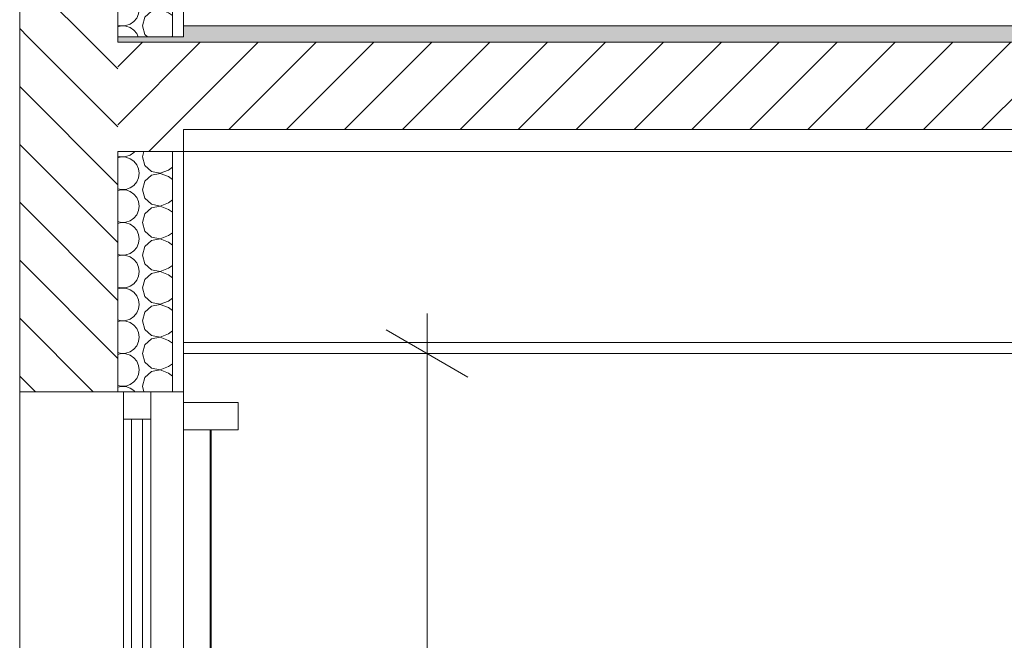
# Model space of a CAD drawing. Header units: millimetres. Extents: x 3311 to 117041, y -19950 to 21829.
# Tile 7 of 68: x 19179 to 20983, y 2505 to 3641. Entities that reach past the tile are written whole.
import ezdxf

# ---------------------------------------------------------------- set-up
doc = ezdxf.new("R2010")
doc.units = ezdxf.units.MM
doc.header["$MEASUREMENT"] = 0
for name, color, linetype in [('01-STR_Dalles.ARCHI', 7, 'Continuous'), ('01-STR_Murs extérieurs.ARCHI', 7, 'Continuous'), ('04-SOE_Faux Plafond.ARCHI', 7, 'Continuous'), ('05-INF _ COTATIONS.ARCHI', 7, 'Continuous'), ('06-REP _ EQUIP MOBI _ marché.ARCHI', 7, 'Continuous'), ('Fenêtres Archicad', 7, 'Continuous')]:
    doc.layers.add(name, color=color, linetype=linetype)
doc.styles.add('STYLE_GENERE_1', font='arial.ttf')
doc.dimstyles.new('STYLE_GENERE__1', dxfattribs={"dimtxt": 150, "dimasz": 114, "dimexe": 0.18, "dimexo": 400, "dimgap": 0, "dimtad": 1, "dimlfac": 0.001, "dimzin": 0, "dimdsep": 46, "dimtxsty": 'STYLE_GENERE_1', "dimblk": 'ARROWHEAD_2', "dimblk1": 'ARROWHEAD_2', "dimblk2": 'ARROWHEAD_2', "dimcen": 0.09, "dimclrd": 8, "dimclre": 8, "dimclrt": 8, "dimazin": 0, "dimtfac": 1, "dimtdec": 4, "dimtmove": 0, "dimatfit": 3, "dimfxl": 0, "dimtolj": 1, "dimtzin": 0, "dimarcsym": 0})
pattern_1 = [(315, (0, 0), (53.033, 53.033), [])]
pattern_2 = [(0, (0, 0), (0, 100000000), [])]

# ---------------------------------------------------------------- blocks, each defined once
blk = doc.blocks.new('*X18')
at = {"layer": '01-STR_Murs extérieurs.ARCHI', "color": 7, "linetype": 'Continuous', "lineweight": 5}
for p, q in [((19359.1, 3391.6), (19365.3, 3390.1)), ((19373.6, 3390.5), (19381.4, 3393.2)), ((19381.4, 3393.2), (19388.2, 3397.9)), ((19388.2, 3397.9), (19390, 3400)), ((19406.8, 3400), (19404, 3390)), ((19365.3, 3389.9), (19359.1, 3388.4)), ((19365.3, 3390.1), (19373.6, 3390.5)), ((19373.6, 3389.5), (19365.3, 3389.9)), ((19381.4, 3386.8), (19373.6, 3389.5)), ((19388.2, 3382.1), (19381.4, 3386.8)), ((19393.5, 3375.8), (19388.2, 3382.1)), ((19396.9, 3368.2), (19393.5, 3375.8)), ((19404, 3390), (19408.5, 3374.2)), ((19408.5, 3374.2), (19420.6, 3363.2)), ((19398, 3360), (19396.9, 3368.2)), ((19396.9, 3351.8), (19398, 3360)), ((19420.6, 3356.8), (19408.5, 3345.8)), ((19420.6, 3363.2), (19436.7, 3360.1)), ((19436.7, 3359.9), (19420.6, 3356.8)), ((19436.7, 3360.1), (19452, 3366)), ((19452, 3354), (19436.7, 3359.9)), ((19452, 3366), (19459.1, 3371.3)), ((19381.4, 3333.2), (19388.2, 3337.9)), ((19388.2, 3337.9), (19393.5, 3344.2)), ((19393.5, 3344.2), (19396.9, 3351.8)), ((19408.5, 3345.8), (19404, 3330)), ((19452, 3354), (19459.1, 3348.7)), ((19359.1, 3331.6), (19365.3, 3330.1)), ((19365.3, 3329.9), (19359.1, 3328.4)), ((19365.3, 3330.1), (19373.6, 3330.5)), ((19373.6, 3329.5), (19365.3, 3329.9)), ((19373.6, 3330.5), (19381.4, 3333.2)), ((19381.4, 3326.8), (19373.6, 3329.5)), ((19388.2, 3322.1), (19381.4, 3326.8)), ((19393.5, 3315.8), (19388.2, 3322.1)), ((19404, 3330), (19408.5, 3314.2)), ((19396.9, 3308.2), (19393.5, 3315.8)), ((19398, 3300), (19396.9, 3308.2)), ((19408.5, 3314.2), (19420.6, 3303.2)), ((19420.6, 3303.2), (19436.7, 3300.1)), ((19436.7, 3300.1), (19452, 3306)), ((19452, 3306), (19459.1, 3311.3)), ((19388.2, 3277.9), (19393.5, 3284.2)), ((19393.5, 3284.2), (19396.9, 3291.8)), ((19396.9, 3291.8), (19398, 3300)), ((19408.5, 3285.8), (19404, 3270)), ((19420.6, 3296.8), (19408.5, 3285.8)), ((19436.7, 3299.9), (19420.6, 3296.8)), ((19452, 3294), (19436.7, 3299.9)), ((19452, 3294), (19459.1, 3288.7)), ((19359.1, 3271.6), (19365.3, 3270.1)), ((19365.3, 3269.9), (19359.1, 3268.4)), ((19365.3, 3270.1), (19373.6, 3270.5)), ((19373.6, 3269.5), (19365.3, 3269.9)), ((19373.6, 3270.5), (19381.4, 3273.2)), ((19381.4, 3266.8), (19373.6, 3269.5)), ((19381.4, 3273.2), (19388.2, 3277.9)), ((19388.2, 3262.1), (19381.4, 3266.8)), ((19404, 3270), (19408.5, 3254.2)), ((19393.5, 3255.8), (19388.2, 3262.1)), ((19396.9, 3248.2), (19393.5, 3255.8)), ((19398, 3240), (19396.9, 3248.2)), ((19408.5, 3254.2), (19420.6, 3243.2)), ((19452, 3246), (19459.1, 3251.3)), ((19393.5, 3224.2), (19396.9, 3231.8)), ((19396.9, 3231.8), (19398, 3240)), ((19420.6, 3236.8), (19408.5, 3225.8)), ((19420.6, 3243.2), (19436.7, 3240.1)), ((19436.7, 3239.9), (19420.6, 3236.8)), ((19436.7, 3240.1), (19452, 3246)), ((19452, 3234), (19436.7, 3239.9)), ((19452, 3234), (19459.1, 3228.7)), ((19359.1, 3211.6), (19365.3, 3210.1)), ((19373.6, 3210.5), (19381.4, 3213.2)), ((19381.4, 3213.2), (19388.2, 3217.9)), ((19388.2, 3217.9), (19393.5, 3224.2)), ((19408.5, 3225.8), (19404, 3210)), ((19365.3, 3209.9), (19359.1, 3208.4)), ((19365.3, 3210.1), (19373.6, 3210.5)), ((19373.6, 3209.5), (19365.3, 3209.9)), ((19381.4, 3206.8), (19373.6, 3209.5)), ((19388.2, 3202.1), (19381.4, 3206.8)), ((19393.5, 3195.8), (19388.2, 3202.1)), ((19396.9, 3188.2), (19393.5, 3195.8)), ((19404, 3210), (19408.5, 3194.2)), ((19408.5, 3194.2), (19420.6, 3183.2)), ((19398, 3180), (19396.9, 3188.2)), ((19396.9, 3171.8), (19398, 3180)), ((19420.6, 3176.8), (19408.5, 3165.8)), ((19420.6, 3183.2), (19436.7, 3180.1)), ((19436.7, 3179.9), (19420.6, 3176.8)), ((19436.7, 3180.1), (19452, 3186)), ((19452, 3174), (19436.7, 3179.9)), ((19452, 3186), (19459.1, 3191.3)), ((19381.4, 3153.2), (19388.2, 3157.9)), ((19388.2, 3157.9), (19393.5, 3164.2)), ((19393.5, 3164.2), (19396.9, 3171.8)), ((19408.5, 3165.8), (19404, 3150)), ((19452, 3174), (19459.1, 3168.7)), ((19359.1, 3151.6), (19365.3, 3150.1)), ((19365.3, 3149.9), (19359.1, 3148.4)), ((19365.3, 3150.1), (19373.6, 3150.5)), ((19373.6, 3149.5), (19365.3, 3149.9)), ((19373.6, 3150.5), (19381.4, 3153.2)), ((19381.4, 3146.8), (19373.6, 3149.5)), ((19388.2, 3142.1), (19381.4, 3146.8)), ((19393.5, 3135.8), (19388.2, 3142.1)), ((19404, 3150), (19408.5, 3134.2)), ((19396.9, 3128.2), (19393.5, 3135.8)), ((19398, 3120), (19396.9, 3128.2)), ((19408.5, 3134.2), (19420.6, 3123.2)), ((19420.6, 3123.2), (19436.7, 3120.1)), ((19436.7, 3120.1), (19452, 3126)), ((19452, 3126), (19459.1, 3131.3)), ((19388.2, 3097.9), (19393.5, 3104.2)), ((19393.5, 3104.2), (19396.9, 3111.8)), ((19396.9, 3111.8), (19398, 3120)), ((19408.5, 3105.8), (19404, 3090)), ((19420.6, 3116.8), (19408.5, 3105.8)), ((19436.7, 3119.9), (19420.6, 3116.8)), ((19452, 3114), (19436.7, 3119.9)), ((19452, 3114), (19459.1, 3108.7)), ((19359.1, 3091.6), (19365.3, 3090.1)), ((19365.3, 3089.9), (19359.1, 3088.4)), ((19365.3, 3090.1), (19373.6, 3090.5)), ((19373.6, 3089.5), (19365.3, 3089.9)), ((19373.6, 3090.5), (19381.4, 3093.2)), ((19381.4, 3086.8), (19373.6, 3089.5)), ((19381.4, 3093.2), (19388.2, 3097.9)), ((19388.2, 3082.1), (19381.4, 3086.8)), ((19404, 3090), (19408.5, 3074.2)), ((19393.5, 3075.8), (19388.2, 3082.1)), ((19396.9, 3068.2), (19393.5, 3075.8)), ((19398, 3060), (19396.9, 3068.2)), ((19408.5, 3074.2), (19420.6, 3063.2)), ((19452, 3066), (19459.1, 3071.3)), ((19393.5, 3044.2), (19396.9, 3051.8)), ((19396.9, 3051.8), (19398, 3060)), ((19420.6, 3056.8), (19408.5, 3045.8)), ((19420.6, 3063.2), (19436.7, 3060.1)), ((19436.7, 3059.9), (19420.6, 3056.8)), ((19436.7, 3060.1), (19452, 3066)), ((19452, 3054), (19436.7, 3059.9)), ((19452, 3054), (19459.1, 3048.7)), ((19359.1, 3031.6), (19365.3, 3030.1)), ((19365.3, 3030.1), (19373.6, 3030.5)), ((19373.6, 3030.5), (19381.4, 3033.2)), ((19381.4, 3033.2), (19388.2, 3037.9)), ((19388.2, 3037.9), (19393.5, 3044.2)), ((19408.5, 3045.8), (19404, 3030)), ((19365.3, 3029.9), (19359.1, 3028.4)), ((19373.6, 3029.5), (19365.3, 3029.9)), ((19381.4, 3026.8), (19373.6, 3029.5)), ((19388.2, 3022.1), (19381.4, 3026.8)), ((19393.5, 3015.8), (19388.2, 3022.1)), ((19396.9, 3008.2), (19393.5, 3015.8)), ((19404, 3030), (19408.5, 3014.2)), ((19408.5, 3014.2), (19420.6, 3003.2)), ((19398, 3000), (19396.9, 3008.2)), ((19396.9, 2991.8), (19398, 3000)), ((19420.6, 2996.8), (19408.5, 2985.8)), ((19420.6, 3003.2), (19436.7, 3000.1)), ((19436.7, 2999.9), (19420.6, 2996.8)), ((19436.7, 3000.1), (19452, 3006)), ((19452, 2994), (19436.7, 2999.9)), ((19452, 3006), (19459.1, 3011.3)), ((19381.4, 2973.2), (19388.2, 2977.9)), ((19388.2, 2977.9), (19393.5, 2984.2)), ((19393.5, 2984.2), (19396.9, 2991.8)), ((19408.5, 2985.8), (19404, 2970)), ((19452, 2994), (19459.1, 2988.7)), ((19359.1, 2971.6), (19365.3, 2970.1)), ((19365.3, 2969.9), (19359.1, 2968.4)), ((19365.3, 2970.1), (19373.6, 2970.5)), ((19373.6, 2969.5), (19365.3, 2969.9)), ((19373.6, 2970.5), (19381.4, 2973.2)), ((19381.4, 2966.8), (19373.6, 2969.5)), ((19388.2, 2962.1), (19381.4, 2966.8)), ((19390, 2960), (19388.2, 2962.1)), ((19404, 2970), (19406.8, 2960))]:
    blk.add_line(p, q, dxfattribs=at)
blk = doc.blocks.new('Élément de coupe_14_1')
at = {"layer": '01-STR_Murs extérieurs.ARCHI', "linetype": 'Continuous', "lineweight": 0, "true_color": 0x000000}
h = blk.add_hatch(dxfattribs=at)
h.set_pattern_fill('Hachure_simple_0001', color=18, style=0, pattern_type=2)
h.set_pattern_definition(pattern_1)
h.paths.add_polyline_path([(19359.1, 3400), (19358.9, 3400), (19358.9, 3610), (19179.1, 3610), (19179.1, 2960), (19359.1, 2960)])
at = {"layer": '01-STR_Murs extérieurs.ARCHI', "color": 7, "linetype": 'Continuous', "lineweight": 5}
for p, q in [((19179.1, 3610), (19179.1, 2960)), ((19359.1, 3400), (19359.1, 2960)), ((19459.1, 3400), (19459.1, 2960)), ((19479.1, 3030), (19479.1, 2960))]:
    blk.add_line(p, q, dxfattribs=at)
at = {"layer": '01-STR_Murs extérieurs.ARCHI', "color": 7, "linetype": 'Continuous', "lineweight": 5, "flags": 128}
for points in [[(19369.1, 2960), (19359.1, 2960), (19179.1, 2960)], [(19479.1, 2960), (19459.1, 2960), (19419.1, 2960)]]:
    blk.add_lwpolyline(points, dxfattribs=at)
at = {"layer": '01-STR_Murs extérieurs.ARCHI', "lineweight": 0}
blk.add_blockref('*X18', (0, 0), dxfattribs=at)
blk = doc.blocks.new('Élément de coupe_22_1')
at = {"layer": '01-STR_Dalles.ARCHI', "linetype": 'Continuous', "lineweight": 0, "true_color": 0xbebebe}
blk.add_hatch(color=9, dxfattribs=at).paths.add_polyline_path([(19358.9, 3610), (19358.9, 3600), (33251.3, 3600), (33251.3, 3630), (19479.1, 3630), (19479.1, 3610)])
at = {"layer": '01-STR_Dalles.ARCHI', "linetype": 'Continuous', "lineweight": 0, "true_color": 0x000000}
h = blk.add_hatch(dxfattribs=at)
h.set_pattern_fill('Hachure_simple_0001', color=18, style=0, pattern_type=2)
h.set_pattern_definition([(45, (0, 0), (-53.03301, 53.03301), [])])
h.paths.add_polyline_path([(19358.9, 3400), (19479.1, 3400), (19479.1, 3440), (22166.5, 3440), (22166.5, 3400), (33251.3, 3400), (33251.3, 3600), (19358.9, 3600)])
at = {"layer": '01-STR_Dalles.ARCHI', "color": 7, "linetype": 'Continuous', "lineweight": 5}
for p, q in [((19479.1, 3630), (19479.1, 3610)), ((33251.3, 3630), (19479.1, 3630)), ((19358.9, 3610), (19358.9, 3600)), ((33251.3, 3600), (19358.9, 3600)), ((22148.8, 3400), (19479.1, 3400))]:
    blk.add_line(p, q, dxfattribs=at)
at = {"layer": '01-STR_Dalles.ARCHI', "color": 7, "linetype": 'Continuous', "lineweight": 5, "flags": 128}
for points in [[(19479.1, 3610), (19459.1, 3610), (19359.1, 3610), (19358.9, 3610)], [(19479.1, 3400), (19459.1, 3400), (19359.1, 3400)]]:
    blk.add_lwpolyline(points, dxfattribs=at)
blk = doc.blocks.new('*X29')
at = {"layer": '01-STR_Murs extérieurs.ARCHI', "color": 7, "linetype": 'Continuous', "lineweight": 5}
for p, q in [((19365.3, 6689.9), (19359.1, 6688.4)), ((19373.6, 6689.5), (19365.3, 6689.9)), ((19381.4, 6686.8), (19373.6, 6689.5)), ((19388.2, 6682.1), (19381.4, 6686.8)), ((19393.5, 6675.8), (19388.2, 6682.1)), ((19396.9, 6668.2), (19393.5, 6675.8)), ((19404, 6690), (19408.5, 6674.2)), ((19408.5, 6674.2), (19420.6, 6663.2)), ((19398, 6660), (19396.9, 6668.2)), ((19396.9, 6651.8), (19398, 6660)), ((19420.6, 6656.8), (19408.5, 6645.8)), ((19420.6, 6663.2), (19436.7, 6660.1)), ((19436.7, 6659.9), (19420.6, 6656.8)), ((19436.7, 6660.1), (19452, 6666)), ((19452, 6654), (19436.7, 6659.9)), ((19452, 6666), (19459.1, 6671.3)), ((19381.4, 6633.2), (19388.2, 6637.9)), ((19388.2, 6637.9), (19393.5, 6644.2)), ((19393.5, 6644.2), (19396.9, 6651.8)), ((19408.5, 6645.8), (19404, 6630)), ((19452, 6654), (19459.1, 6648.7)), ((19359.1, 6631.6), (19365.3, 6630.1)), ((19365.3, 6629.9), (19359.1, 6628.4)), ((19365.3, 6630.1), (19373.6, 6630.5)), ((19373.6, 6629.5), (19365.3, 6629.9)), ((19373.6, 6630.5), (19381.4, 6633.2)), ((19381.4, 6626.8), (19373.6, 6629.5)), ((19388.2, 6622.1), (19381.4, 6626.8)), ((19393.5, 6615.8), (19388.2, 6622.1)), ((19404, 6630), (19408.5, 6614.2)), ((19396.9, 6608.2), (19393.5, 6615.8)), ((19398, 6600), (19396.9, 6608.2)), ((19408.5, 6614.2), (19420.6, 6603.2)), ((19420.6, 6603.2), (19436.7, 6600.1)), ((19436.7, 6600.1), (19452, 6606)), ((19452, 6606), (19459.1, 6611.3)), ((19388.2, 6577.9), (19393.5, 6584.2)), ((19393.5, 6584.2), (19396.9, 6591.8)), ((19396.9, 6591.8), (19398, 6600)), ((19408.5, 6585.8), (19404, 6570)), ((19420.6, 6596.8), (19408.5, 6585.8)), ((19436.7, 6599.9), (19420.6, 6596.8)), ((19452, 6594), (19436.7, 6599.9)), ((19452, 6594), (19459.1, 6588.7)), ((19359.1, 6571.6), (19365.3, 6570.1)), ((19365.3, 6569.9), (19359.1, 6568.4)), ((19365.3, 6570.1), (19373.6, 6570.5)), ((19373.6, 6569.5), (19365.3, 6569.9)), ((19373.6, 6570.5), (19381.4, 6573.2)), ((19381.4, 6566.8), (19373.6, 6569.5)), ((19381.4, 6573.2), (19388.2, 6577.9)), ((19388.2, 6562.1), (19381.4, 6566.8)), ((19404, 6570), (19408.5, 6554.2)), ((19393.5, 6555.8), (19388.2, 6562.1)), ((19396.9, 6548.2), (19393.5, 6555.8)), ((19398, 6540), (19396.9, 6548.2)), ((19408.5, 6554.2), (19420.6, 6543.2)), ((19452, 6546), (19459.1, 6551.3)), ((19393.5, 6524.2), (19396.9, 6531.8)), ((19396.9, 6531.8), (19398, 6540)), ((19420.6, 6536.8), (19408.5, 6525.8)), ((19420.6, 6543.2), (19436.7, 6540.1)), ((19436.7, 6539.9), (19420.6, 6536.8)), ((19436.7, 6540.1), (19452, 6546)), ((19452, 6534), (19436.7, 6539.9)), ((19452, 6534), (19459.1, 6528.7)), ((19359.1, 6511.6), (19365.3, 6510.1)), ((19373.6, 6510.5), (19381.4, 6513.2)), ((19381.4, 6513.2), (19388.2, 6517.9)), ((19388.2, 6517.9), (19393.5, 6524.2)), ((19408.5, 6525.8), (19404, 6510)), ((19365.3, 6509.9), (19359.1, 6508.4)), ((19365.3, 6510.1), (19373.6, 6510.5)), ((19373.6, 6509.5), (19365.3, 6509.9)), ((19381.4, 6506.8), (19373.6, 6509.5)), ((19388.2, 6502.1), (19381.4, 6506.8)), ((19393.5, 6495.8), (19388.2, 6502.1)), ((19396.9, 6488.2), (19393.5, 6495.8)), ((19404, 6510), (19408.5, 6494.2)), ((19408.5, 6494.2), (19420.6, 6483.2)), ((19398, 6480), (19396.9, 6488.2)), ((19396.9, 6471.8), (19398, 6480)), ((19420.6, 6476.8), (19408.5, 6465.8)), ((19420.6, 6483.2), (19436.7, 6480.1)), ((19436.7, 6479.9), (19420.6, 6476.8)), ((19436.7, 6480.1), (19452, 6486)), ((19452, 6474), (19436.7, 6479.9)), ((19452, 6486), (19459.1, 6491.3)), ((19381.4, 6453.2), (19388.2, 6457.9)), ((19388.2, 6457.9), (19393.5, 6464.2)), ((19393.5, 6464.2), (19396.9, 6471.8)), ((19408.5, 6465.8), (19404, 6450)), ((19452, 6474), (19459.1, 6468.7)), ((19359.1, 6451.6), (19365.3, 6450.1)), ((19365.3, 6449.9), (19359.1, 6448.4)), ((19365.3, 6450.1), (19373.6, 6450.5)), ((19373.6, 6449.5), (19365.3, 6449.9)), ((19373.6, 6450.5), (19381.4, 6453.2)), ((19381.4, 6446.8), (19373.6, 6449.5)), ((19388.2, 6442.1), (19381.4, 6446.8)), ((19393.5, 6435.8), (19388.2, 6442.1)), ((19404, 6450), (19408.5, 6434.2)), ((19396.9, 6428.2), (19393.5, 6435.8)), ((19398, 6420), (19396.9, 6428.2)), ((19408.5, 6434.2), (19420.6, 6423.2)), ((19420.6, 6423.2), (19436.7, 6420.1)), ((19436.7, 6420.1), (19452, 6426)), ((19452, 6426), (19459.1, 6431.3)), ((19388.2, 6397.9), (19393.5, 6404.2)), ((19393.5, 6404.2), (19396.9, 6411.8)), ((19396.9, 6411.8), (19398, 6420)), ((19408.5, 6405.8), (19404, 6390)), ((19420.6, 6416.8), (19408.5, 6405.8)), ((19436.7, 6419.9), (19420.6, 6416.8)), ((19452, 6414), (19436.7, 6419.9)), ((19452, 6414), (19459.1, 6408.7)), ((19359.1, 6391.6), (19365.3, 6390.1)), ((19365.3, 6389.9), (19359.1, 6388.4)), ((19365.3, 6390.1), (19373.6, 6390.5)), ((19373.6, 6389.5), (19365.3, 6389.9)), ((19373.6, 6390.5), (19381.4, 6393.2)), ((19381.4, 6386.8), (19373.6, 6389.5)), ((19381.4, 6393.2), (19388.2, 6397.9)), ((19388.2, 6382.1), (19381.4, 6386.8)), ((19404, 6390), (19408.5, 6374.2)), ((19393.5, 6375.8), (19388.2, 6382.1)), ((19396.9, 6368.2), (19393.5, 6375.8)), ((19398, 6360), (19396.9, 6368.2)), ((19408.5, 6374.2), (19420.6, 6363.2)), ((19452, 6366), (19459.1, 6371.3)), ((19393.5, 6344.2), (19396.9, 6351.8)), ((19396.9, 6351.8), (19398, 6360)), ((19420.6, 6356.8), (19408.5, 6345.8)), ((19420.6, 6363.2), (19436.7, 6360.1)), ((19436.7, 6359.9), (19420.6, 6356.8)), ((19436.7, 6360.1), (19452, 6366)), ((19452, 6354), (19436.7, 6359.9)), ((19452, 6354), (19459.1, 6348.7)), ((19359.1, 6331.6), (19365.3, 6330.1)), ((19373.6, 6330.5), (19381.4, 6333.2)), ((19381.4, 6333.2), (19388.2, 6337.9)), ((19388.2, 6337.9), (19393.5, 6344.2)), ((19408.5, 6345.8), (19404, 6330)), ((19365.3, 6329.9), (19359.1, 6328.4)), ((19365.3, 6330.1), (19373.6, 6330.5)), ((19373.6, 6329.5), (19365.3, 6329.9)), ((19381.4, 6326.8), (19373.6, 6329.5)), ((19388.2, 6322.1), (19381.4, 6326.8)), ((19393.5, 6315.8), (19388.2, 6322.1)), ((19396.9, 6308.2), (19393.5, 6315.8)), ((19404, 6330), (19408.5, 6314.2)), ((19408.5, 6314.2), (19420.6, 6303.2)), ((19398, 6300), (19396.9, 6308.2)), ((19396.9, 6291.8), (19398, 6300)), ((19420.6, 6296.8), (19408.5, 6285.8)), ((19420.6, 6303.2), (19436.7, 6300.1)), ((19436.7, 6299.9), (19420.6, 6296.8)), ((19436.7, 6300.1), (19452, 6306)), ((19452, 6294), (19436.7, 6299.9)), ((19452, 6306), (19459.1, 6311.3)), ((19381.4, 6273.2), (19388.2, 6277.9)), ((19388.2, 6277.9), (19393.5, 6284.2)), ((19393.5, 6284.2), (19396.9, 6291.8)), ((19408.5, 6285.8), (19404, 6270)), ((19452, 6294), (19459.1, 6288.7)), ((19359.1, 6271.6), (19365.3, 6270.1)), ((19365.3, 6269.9), (19359.1, 6268.4)), ((19365.3, 6270.1), (19373.6, 6270.5)), ((19373.6, 6269.5), (19365.3, 6269.9)), ((19373.6, 6270.5), (19381.4, 6273.2)), ((19381.4, 6266.8), (19373.6, 6269.5)), ((19388.2, 6262.1), (19381.4, 6266.8)), ((19393.5, 6255.8), (19388.2, 6262.1)), ((19404, 6270), (19408.5, 6254.2)), ((19396.9, 6248.2), (19393.5, 6255.8)), ((19398, 6240), (19396.9, 6248.2)), ((19408.5, 6254.2), (19420.6, 6243.2)), ((19420.6, 6243.2), (19436.7, 6240.1)), ((19436.7, 6240.1), (19452, 6246)), ((19452, 6246), (19459.1, 6251.3)), ((19388.2, 6217.9), (19393.5, 6224.2)), ((19393.5, 6224.2), (19396.9, 6231.8)), ((19396.9, 6231.8), (19398, 6240)), ((19408.5, 6225.8), (19404, 6210)), ((19420.6, 6236.8), (19408.5, 6225.8)), ((19436.7, 6239.9), (19420.6, 6236.8)), ((19452, 6234), (19436.7, 6239.9)), ((19452, 6234), (19459.1, 6228.7)), ((19359.1, 6211.6), (19365.3, 6210.1)), ((19365.3, 6209.9), (19359.1, 6208.4)), ((19365.3, 6210.1), (19373.6, 6210.5)), ((19373.6, 6209.5), (19365.3, 6209.9)), ((19373.6, 6210.5), (19381.4, 6213.2)), ((19381.4, 6206.8), (19373.6, 6209.5)), ((19381.4, 6213.2), (19388.2, 6217.9)), ((19388.2, 6202.1), (19381.4, 6206.8)), ((19404, 6210), (19408.5, 6194.2)), ((19393.5, 6195.8), (19388.2, 6202.1)), ((19396.9, 6188.2), (19393.5, 6195.8)), ((19398, 6180), (19396.9, 6188.2)), ((19408.5, 6194.2), (19420.6, 6183.2)), ((19452, 6186), (19459.1, 6191.3)), ((19393.5, 6164.2), (19396.9, 6171.8)), ((19396.9, 6171.8), (19398, 6180)), ((19420.6, 6176.8), (19408.5, 6165.8)), ((19420.6, 6183.2), (19436.7, 6180.1)), ((19436.7, 6179.9), (19420.6, 6176.8)), ((19436.7, 6180.1), (19452, 6186)), ((19452, 6174), (19436.7, 6179.9)), ((19452, 6174), (19459.1, 6168.7)), ((19359.1, 6151.6), (19365.3, 6150.1)), ((19373.6, 6150.5), (19381.4, 6153.2)), ((19381.4, 6153.2), (19388.2, 6157.9)), ((19388.2, 6157.9), (19393.5, 6164.2)), ((19408.5, 6165.8), (19404, 6150)), ((19365.3, 6149.9), (19359.1, 6148.4)), ((19365.3, 6150.1), (19373.6, 6150.5)), ((19373.6, 6149.5), (19365.3, 6149.9)), ((19381.4, 6146.8), (19373.6, 6149.5)), ((19388.2, 6142.1), (19381.4, 6146.8)), ((19393.5, 6135.8), (19388.2, 6142.1)), ((19396.9, 6128.2), (19393.5, 6135.8)), ((19404, 6150), (19408.5, 6134.2)), ((19408.5, 6134.2), (19420.6, 6123.2)), ((19398, 6120), (19396.9, 6128.2)), ((19396.9, 6111.8), (19398, 6120)), ((19420.6, 6116.8), (19413.1, 6110)), ((19420.6, 6123.2), (19436.7, 6120.1)), ((19436.7, 6119.9), (19420.6, 6116.8)), ((19436.7, 6120.1), (19452, 6126)), ((19452, 6114), (19436.7, 6119.9)), ((19452, 6126), (19459.1, 6131.3)), ((19396.1, 6110), (19396.9, 6111.8)), ((19452, 6114), (19457.3, 6110))]:
    blk.add_line(p, q, dxfattribs=at)
blk = doc.blocks.new('*X30')
at = {"layer": '01-STR_Murs extérieurs.ARCHI', "color": 7, "linetype": 'Continuous', "lineweight": 5}
for p, q in [((19381.4, 3693.2), (19388.2, 3697.9)), ((19388.2, 3697.9), (19393.5, 3704.2)), ((19393.5, 3704.2), (19396.1, 3710)), ((19408.5, 3705.8), (19404, 3690)), ((19413.1, 3710), (19408.5, 3705.8)), ((19457.3, 3710), (19459.1, 3708.7)), ((19359.1, 3691.6), (19365.3, 3690.1)), ((19365.3, 3689.9), (19359.1, 3688.4)), ((19365.3, 3690.1), (19373.6, 3690.5)), ((19373.6, 3689.5), (19365.3, 3689.9)), ((19373.6, 3690.5), (19381.4, 3693.2)), ((19381.4, 3686.8), (19373.6, 3689.5)), ((19388.2, 3682.1), (19381.4, 3686.8)), ((19393.5, 3675.8), (19388.2, 3682.1)), ((19404, 3690), (19408.5, 3674.2)), ((19396.9, 3668.2), (19393.5, 3675.8)), ((19398, 3660), (19396.9, 3668.2)), ((19408.5, 3674.2), (19420.6, 3663.2)), ((19420.6, 3663.2), (19436.7, 3660.1)), ((19436.7, 3660.1), (19452, 3666)), ((19452, 3666), (19459.1, 3671.3)), ((19388.2, 3637.9), (19393.5, 3644.2)), ((19393.5, 3644.2), (19396.9, 3651.8)), ((19396.9, 3651.8), (19398, 3660)), ((19408.5, 3645.8), (19404, 3630)), ((19420.6, 3656.8), (19408.5, 3645.8)), ((19436.7, 3659.9), (19420.6, 3656.8)), ((19452, 3654), (19436.7, 3659.9)), ((19452, 3654), (19459.1, 3648.7)), ((19359.1, 3631.6), (19365.3, 3630.1)), ((19365.3, 3629.9), (19359.1, 3628.4)), ((19365.3, 3630.1), (19373.6, 3630.5)), ((19373.6, 3629.5), (19365.3, 3629.9)), ((19373.6, 3630.5), (19381.4, 3633.2)), ((19381.4, 3626.8), (19373.6, 3629.5)), ((19381.4, 3633.2), (19388.2, 3637.9)), ((19388.2, 3622.1), (19381.4, 3626.8)), ((19404, 3630), (19408.5, 3614.2)), ((19393.5, 3615.8), (19388.2, 3622.1)), ((19396.1, 3610), (19393.5, 3615.8)), ((19408.5, 3614.2), (19413.1, 3610)), ((19457.3, 3610), (19459.1, 3611.3))]:
    blk.add_line(p, q, dxfattribs=at)
blk = doc.blocks.new('Élément de coupe_24_1')
at = {"layer": '01-STR_Murs extérieurs.ARCHI', "linetype": 'Continuous', "lineweight": 0, "true_color": 0x000000}
h = blk.add_hatch(dxfattribs=at)
h.set_pattern_fill('Hachure_simple_0001', color=18, style=0, pattern_type=2)
h.set_pattern_definition(pattern_1)
h.paths.add_polyline_path([(19359.1, 6690), (19358.9, 6690), (19358.9, 6910), (19179.1, 6910), (19179.1, 6110), (19359.1, 6110)])
h = blk.add_hatch(dxfattribs=at)
h.set_pattern_fill('Hachure_simple_0001', color=18, style=0, pattern_type=2)
h.set_pattern_definition(pattern_1)
h.paths.add_polyline_path([(19359.1, 3610), (19359.1, 3710), (19179.1, 3710), (19179.1, 3610)])
at = {"layer": '01-STR_Murs extérieurs.ARCHI', "color": 7, "linetype": 'Continuous', "lineweight": 5}
for p, q in [((19179.1, 6910), (19179.1, 6110)), ((19359.1, 6690), (19359.1, 6110)), ((19459.1, 6690), (19459.1, 6110)), ((19479.1, 6690), (19479.1, 6110)), ((19179.1, 3710), (19179.1, 3610)), ((19359.1, 3710), (19359.1, 3610)), ((19459.1, 3710), (19459.1, 3610)), ((19479.1, 3710), (19479.1, 3630))]:
    blk.add_line(p, q, dxfattribs=at)
at = {"layer": '01-STR_Murs extérieurs.ARCHI', "color": 7, "linetype": 'Continuous', "lineweight": 5, "flags": 128}
for points in [[(19429.1, 6110), (19359.1, 6110), (19179.1, 6110)], [(19429.1, 3710), (19359.1, 3710), (19179.1, 3710)]]:
    blk.add_lwpolyline(points, dxfattribs=at)
at = {"layer": '01-STR_Murs extérieurs.ARCHI', "lineweight": 0}
for name in ['*X29', '*X30']:
    blk.add_blockref(name, (0, 0), dxfattribs=at)
blk = doc.blocks.new('Élément de coupe_112_1')
at = {"layer": 'Fenêtres Archicad', "linetype": 'Continuous', "lineweight": 0, "true_color": 0x000000}
h = blk.add_hatch(dxfattribs=at)
h.set_pattern_fill('Menuis1_0001', color=18, style=0, pattern_type=2)
h.set_pattern_definition(pattern_2)
h.paths.add_polyline_path([(19369.1, 2960), (19369.1, 2910), (19419.1, 2910), (19419.1, 2960)])
h = blk.add_hatch(dxfattribs=at)
h.set_pattern_fill('Menuis1_0001', color=18, style=0, pattern_type=2)
h.set_pattern_definition(pattern_2)
h.paths.add_polyline_path([(19369.1, 560), (19419.1, 560), (19419.1, 610), (19369.1, 610)])
at = {"layer": 'Fenêtres Archicad', "color": 7, "linetype": 'Continuous', "lineweight": 5}
for p, q in [((19179.1, 560), (19179.1, 2960)), ((19369.1, 2960), (19369.1, 2910)), ((19419.1, 2960), (19369.1, 2960)), ((19419.1, 2960), (19419.1, 2910)), ((19479.1, 2960), (19479.1, 2940)), ((19369.1, 610), (19369.1, 2910)), ((19419.1, 2910), (19369.1, 2910)), ((19384.1, 2910), (19384.1, 610)), ((19404.1, 610), (19404.1, 2910)), ((19419.1, 610), (19419.1, 2910)), ((19479.1, 2890), (19479.1, 560)), ((19369.1, 610), (19369.1, 560)), ((19419.1, 610), (19369.1, 610)), ((19419.1, 610), (19419.1, 560)), ((19419.1, 560), (19369.1, 560))]:
    blk.add_line(p, q, dxfattribs=at)
blk = doc.blocks.new('Élément de coupe_208_1')
at = {"layer": '04-SOE_Faux Plafond.ARCHI', "color": 7, "linetype": 'Continuous', "lineweight": 5}
for p, q in [((19479.1, 3440), (19479.1, 3400)), ((22166.5, 3440), (19479.1, 3440)), ((22148.8, 3050), (19479.1, 3050)), ((22148.8, 3030), (19479.1, 3030))]:
    blk.add_line(p, q, dxfattribs=at)
at = {"layer": '04-SOE_Faux Plafond.ARCHI', "color": 7, "linetype": 'Continuous', "lineweight": 5, "flags": 128}
blk.add_lwpolyline([(19479.1, 3400), (19479.1, 3050), (19479.1, 3030)], dxfattribs=at)
blk = doc.blocks.new('Élément de coupe_291_1')
at = {"layer": '06-REP _ EQUIP MOBI _ marché.ARCHI', "color": 7, "linetype": 'Continuous', "lineweight": 5}
for p, q in [((19479.1, 2940), (19479.1, 2890)), ((19579.1, 2940), (19479.1, 2940)), ((19579.1, 2940), (19579.1, 2890)), ((19579.1, 2890), (19479.1, 2890)), ((19528.3, 1940), (19528.3, 2890)), ((19530, 1940), (19530, 2890)), ((19529.1, 2810), (19529.1, 2570)), ((19529.2, 2810), (19529.1, 2810)), ((19529.2, 2810), (19529.2, 2570)), ((19529.2, 2570), (19529.1, 2570)), ((19529.1, 2510), (19529.1, 2330)), ((19529.2, 2510), (19529.1, 2510)), ((19529.2, 2510), (19529.2, 2330)), ((19529.2, 2330), (19529.1, 2330)), ((19529.1, 2270), (19529.1, 2090)), ((19529.2, 2270), (19529.1, 2270)), ((19529.2, 2270), (19529.2, 2090)), ((19529.2, 2090), (19529.1, 2090)), ((19529.1, 2030), (19529.1, 1790)), ((19529.2, 2030), (19529.1, 2030)), ((19529.2, 2030), (19529.2, 1790)), ((19529.2, 1940), (19528.3, 1940)), ((19530, 1940), (19529.2, 1940)), ((19529.2, 1790), (19529.1, 1790))]:
    blk.add_line(p, q, dxfattribs=at)
blk = doc.blocks.new('*D620')
at = {"layer": '05-INF _ COTATIONS.ARCHI', "color": 8, "linetype": 'Continuous', "lineweight": 5}
for p, q in [((19925.3, 3030), (19925.3, 3103.3)), ((20000.3, 2986.7), (19850.3, 3073.3)), ((20325.3, 3030), (19812.8, 3030)), ((19925.3, 378.6), (19925.3, 3030)), ((19850.3, 421.9), (20000.3, 335.3)), ((20325.3, 378.6), (19812.8, 378.6)), ((19925.3, 305.2), (19925.3, 378.6))]:
    blk.add_line(p, q, dxfattribs=at)
at = {"layer": '05-INF _ COTATIONS.ARCHI', "color": 8, "lineweight": 5, "insert": (19895.3, 1504.1), "char_height": 150, "attachment_point": 7, "rotation": 90, "style": 'STYLE_GENERE_1'}
blk.add_mtext('\\A1;{\\pql;\\fArial|b0|i0|c0|p0;\\W1.000000;2,65}', dxfattribs=at)
blk = doc.blocks.new('ARROWHEAD_2')
at = {"color": 0, "linetype": 'Continuous', "lineweight": 0}
for p, q in [((-0.378, -0.655), (0.378, 0.655)), ((0, 0), (-1, 0))]:
    blk.add_line(p, q, dxfattribs=at)

msp = doc.modelspace()

# ---------------------------------------------------------------- block references
at = {"layer": '01-STR_Dalles.ARCHI', "lineweight": 0}
msp.add_blockref('Élément de coupe_22_1', (0, 0), dxfattribs=at)
at = {"layer": '01-STR_Murs extérieurs.ARCHI', "lineweight": 0}
for name in ['Élément de coupe_24_1', 'Élément de coupe_14_1']:
    msp.add_blockref(name, (0, 0), dxfattribs=at)
at = {"layer": '04-SOE_Faux Plafond.ARCHI', "lineweight": 0}
msp.add_blockref('Élément de coupe_208_1', (0, 0), dxfattribs=at)
at = {"layer": '06-REP _ EQUIP MOBI _ marché.ARCHI', "lineweight": 0}
msp.add_blockref('Élément de coupe_291_1', (0, 0), dxfattribs=at)
at = {"layer": 'Fenêtres Archicad', "lineweight": 0}
msp.add_blockref('Élément de coupe_112_1', (0, 0), dxfattribs=at)

# ---------------------------------------------------------------- dimensions: what is measured, and where the dimension line sits
at = {"layer": '05-INF _ COTATIONS.ARCHI', "color": 8, "linetype": 'Continuous', "lineweight": 5}
dim = msp.add_linear_dim(base=(19925.274, 3030), p1=(23309.661, 378.6), p2=(20813.959, 3030), angle=90, dimstyle='STYLE_GENERE__1', dxfattribs=at)
dim.commit()
dim.dimension.update_dxf_attribs({"geometry": '*D620', "text_midpoint": (19820.274, 1698.297), "dimtype": 160, "text_rotation": 90})

doc.saveas('drawing.dxf')
